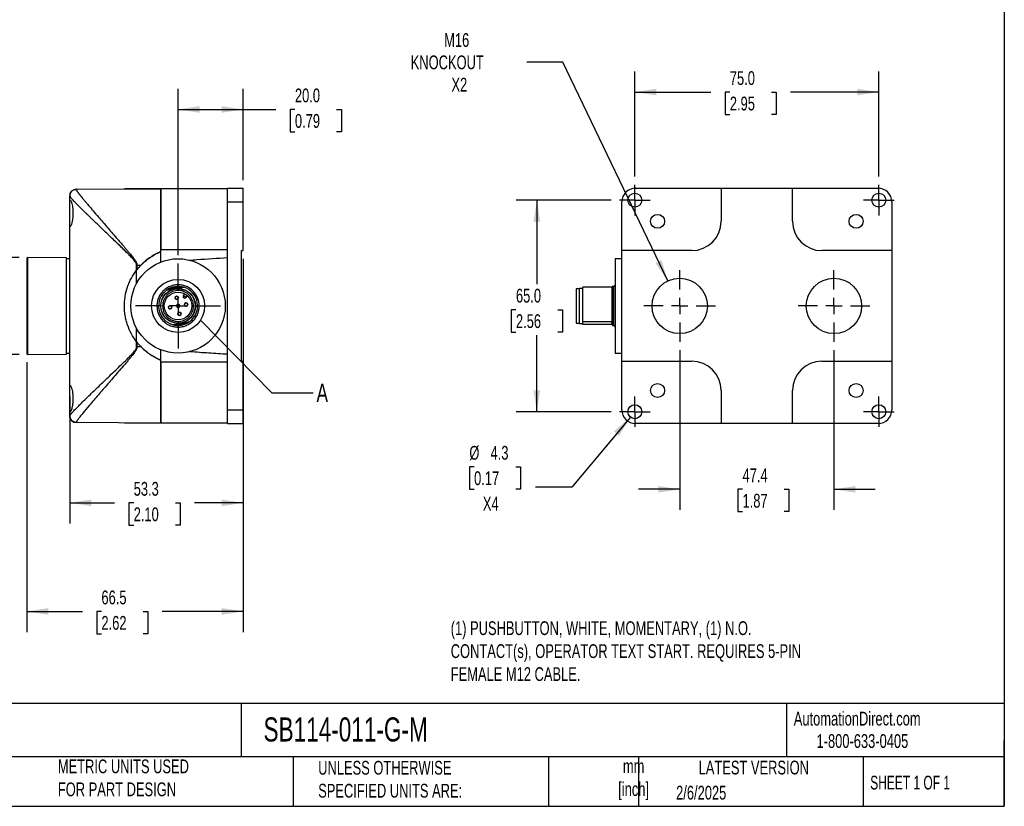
# Model space of a CAD drawing. Header units: millimetres. Extents: x 13 to 546, y 13 to 419.
# Tile 6 of 9: x 243 to 546, y 13 to 254. Entities that reach past the tile are written whole.
import ezdxf

# ---------------------------------------------------------------- set-up
doc = ezdxf.new("R2010")
doc.units = ezdxf.units.MM
doc.header["$LTSCALE"] = 2
doc.linetypes.add('SLD-Center', pattern=[19.05, 15.24, -1.27, 1.27, -1.27])
doc.linetypes.add('SLD-Solid', pattern=[0])
doc.layers.add('CENTER', color=40, linetype='SLD-Center')
doc.layers.add('DIMENSIONS', color=140, linetype='SLD-Solid', lineweight=25)
doc.layers.add('TEXT', color=140, linetype='SLD-Solid', lineweight=25)
doc.styles.add('SLDTEXTSTYLE0', font='TXT', dxfattribs={"width": 0.7})
doc.styles.add('SLDTEXTSTYLE1', font='TXT', dxfattribs={"width": 0.65})
doc.dimstyles.new('SLDDIMSTYLE0', dxfattribs={"dimtxt": 4.316016, "dimasz": 6.604, "dimexe": 0, "dimexo": 0.0625, "dimgap": 1.079004, "dimtad": 0, "dimtih": 1, "dimtoh": 1, "dimrnd": 1e-09, "dimzin": 4, "dimdsep": 46, "dimtxsty": 'SLDTEXTSTYLE0', "dimsah": 1, "dimcen": 0.09, "dimadec": 0, "dimazin": 1, "dimtfac": 1, "dimtofl": 0, "dimtmove": 0, "dimatfit": 3, "dimfxl": 0, "dimfrac": 2, "dimtolj": 1, "dimtzin": 12, "dimarcsym": 0})
doc.dimstyles.new('SLDDIMSTYLE1', dxfattribs={"dimtxt": 4.316016, "dimasz": 6.604, "dimexe": 0, "dimexo": 0.0625, "dimgap": 1.079004, "dimtad": 0, "dimtih": 1, "dimtoh": 1, "dimrnd": 1e-09, "dimzin": 12, "dimdsep": 46, "dimtxsty": 'SLDTEXTSTYLE0', "dimsah": 1, "dimcen": 0.09, "dimadec": 0, "dimazin": 3, "dimtfac": 1, "dimtofl": 0, "dimtmove": 0, "dimatfit": 3, "dimfxl": 0, "dimfrac": 2, "dimtolj": 1, "dimtzin": 12, "dimarcsym": 0})
doc.dimstyles.new('SLDDIMSTYLE2', dxfattribs={"dimtxt": 4.316016, "dimasz": 6.604, "dimexe": 0, "dimexo": 0.0625, "dimgap": 1.079004, "dimtad": 0, "dimtih": 1, "dimtoh": 1, "dimrnd": 1e-09, "dimzin": 12, "dimdsep": 46, "dimtxsty": 'SLDTEXTSTYLE0', "dimsah": 1, "dimcen": 0.09, "dimadec": 0, "dimazin": 3, "dimtfac": 1, "dimtmove": 0, "dimatfit": 0, "dimfxl": 0, "dimfrac": 2, "dimtolj": 1, "dimtzin": 12, "dimarcsym": 0})
doc.dimstyles.new('SLDDIMSTYLE3', dxfattribs={"dimtxt": 0.18, "dimasz": 6.604, "dimexe": 0, "dimexo": 0.0625, "dimgap": 0, "dimtad": 0, "dimtih": 1, "dimtoh": 1, "dimdec": 0, "dimrnd": 1e-09, "dimzin": 0, "dimdsep": 46, "dimtxsty": 'Standard', "dimblk1": 'NONE', "dimblk2": 'NONE', "dimsah": 1, "dimcen": 0.09, "dimadec": 0, "dimazin": 0, "dimtfac": 6.604, "dimtdec": 0, "dimtofl": 0, "dimtmove": 0, "dimatfit": 3, "dimldrblk": 'NONE', "dimfxl": 0, "dimfrac": 2, "dimtolj": 1, "dimtzin": 0, "dimarcsym": 0})
doc.dimstyles.new('SLDDIMSTYLE4', dxfattribs={"dimtxt": 4.316016, "dimasz": 6.604, "dimexe": 0, "dimexo": 0.0625, "dimgap": 1.079004, "dimtad": 0, "dimtih": 1, "dimtoh": 1, "dimrnd": 1e-09, "dimzin": 12, "dimdsep": 46, "dimtxsty": 'SLDTEXTSTYLE0', "dimsah": 1, "dimcen": 0, "dimadec": 0, "dimazin": 3, "dimtfac": 1, "dimtofl": 0, "dimtmove": 0, "dimatfit": 3, "dimfxl": 0, "dimfrac": 2, "dimtolj": 1, "dimtzin": 12, "dimarcsym": 0})
doc.dimstyles.new('SLDDIMSTYLE5', dxfattribs={"dimtxt": 4.316016, "dimasz": 6.604, "dimexe": 0, "dimexo": 0.0625, "dimgap": 1.079004, "dimtad": 0, "dimtih": 1, "dimtoh": 1, "dimrnd": 1e-09, "dimzin": 12, "dimdsep": 46, "dimtxsty": 'SLDTEXTSTYLE0', "dimsah": 1, "dimcen": 0, "dimadec": 0, "dimazin": 3, "dimtfac": 1, "dimtofl": 0, "dimtmove": 0, "dimatfit": 3, "dimfxl": 0, "dimfrac": 2, "dimtolj": 1, "dimtzin": 12, "dimarcsym": 0})

# ---------------------------------------------------------------- blocks, each defined once
blk = doc.blocks.new('_D_4')
at = {"layer": 'DIMENSIONS'}
for p, q in [((292.16, 182.05), (292.16, 233.21)), ((312.16, 205.16), (312.16, 233.21)), ((292.16, 226.86), (312.16, 226.86)), ((312.16, 226.86), (322.22, 226.86)), ((328.07, 226.86), (326.62, 226.86)), ((326.62, 226.86), (326.62, 220)), ((340.89, 226.86), (342.34, 226.86)), ((342.34, 226.86), (342.34, 220)), ((326.62, 220), (328.07, 220)), ((342.34, 220), (340.89, 220))]:
    blk.add_line(p, q, dxfattribs=at)
for points in [[(292.16, 226.86), (298.76, 225.84), (298.76, 227.87)], [(312.16, 226.86), (305.55, 227.87), (305.55, 225.84)]]:
    blk.add_solid(points, dxfattribs=at)
at = {"layer": 'DIMENSIONS', "char_height": 4.233, "attachment_point": 1, "style": 'SLDTEXTSTYLE0'}
for s, insert in [('20.0', (328.07, 233.28)), ('0.79', (328.07, 225.45))]:
    blk.add_mtext(s, dxfattribs=dict(at, insert=insert))
blk = doc.blocks.new('_D_5')
at = {"layer": 'DIMENSIONS'}
for p, q in [((312.16, 180.93), (312.16, 99.61)), ((258.86, 138.62), (258.86, 99.61)), ((258.86, 105.96), (272.66, 105.96)), ((278.51, 105.96), (277.06, 105.96)), ((277.06, 105.96), (277.06, 99.1)), ((291.33, 105.96), (292.78, 105.96)), ((292.78, 105.96), (292.78, 99.1)), ((312.16, 105.96), (297.18, 105.96)), ((277.06, 99.1), (278.51, 99.1)), ((292.78, 99.1), (291.33, 99.1))]:
    blk.add_line(p, q, dxfattribs=at)
for points in [[(258.86, 105.96), (265.46, 104.94), (265.46, 106.98)], [(312.16, 105.96), (305.55, 106.98), (305.55, 104.94)]]:
    blk.add_solid(points, dxfattribs=at)
at = {"layer": 'DIMENSIONS', "char_height": 4.233, "attachment_point": 1, "style": 'SLDTEXTSTYLE0'}
for s, insert in [('53.3', (278.51, 112.38)), ('2.10', (278.51, 104.56))]:
    blk.add_mtext(s, dxfattribs=dict(at, insert=insert))
blk = doc.blocks.new('_D_6')
at = {"layer": 'DIMENSIONS'}
for p, q in [((245.66, 149.23), (245.66, 66.24)), ((312.16, 127.78), (312.16, 66.24)), ((245.66, 72.59), (262.75, 72.59)), ((268.6, 72.59), (267.15, 72.59)), ((267.15, 72.59), (267.15, 65.73)), ((281.43, 72.59), (282.88, 72.59)), ((282.88, 72.59), (282.88, 65.73)), ((312.16, 72.59), (287.27, 72.59)), ((267.15, 65.73), (268.6, 65.73)), ((282.88, 65.73), (281.43, 65.73))]:
    blk.add_line(p, q, dxfattribs=at)
for points in [[(245.66, 72.59), (252.26, 71.57), (252.26, 73.61)], [(312.16, 72.59), (305.55, 73.61), (305.55, 71.57)]]:
    blk.add_solid(points, dxfattribs=at)
at = {"layer": 'DIMENSIONS', "char_height": 4.233, "attachment_point": 1, "style": 'SLDTEXTSTYLE0'}
for s, insert in [('66.5', (268.6, 79.01)), ('2.62', (268.6, 71.19))]:
    blk.add_mtext(s, dxfattribs=dict(at, insert=insert))
blk = doc.blocks.new('_D_7')
at = {"layer": 'DIMENSIONS'}
for p, q in [((218.73, 181.37), (218.73, 194.07)), ((243.32, 181.37), (212.38, 181.37)), ((212.32, 167.16), (210.87, 167.16)), ((210.87, 167.16), (210.87, 160.3)), ((225.14, 167.16), (226.59, 167.16)), ((226.59, 167.16), (226.59, 160.3)), ((210.87, 160.3), (212.32, 160.3)), ((226.59, 160.3), (225.14, 160.3)), ((243.32, 151.57), (212.38, 151.57)), ((218.73, 151.57), (218.73, 138.87))]:
    blk.add_line(p, q, dxfattribs=at)
for points in [[(218.73, 181.37), (219.74, 187.97), (217.71, 187.97)], [(218.73, 151.57), (217.71, 144.97), (219.74, 144.97)]]:
    blk.add_solid(points, dxfattribs=at)
at = {"layer": 'DIMENSIONS', "char_height": 4.233, "attachment_point": 1, "style": 'SLDTEXTSTYLE0'}
for s, insert in [('%%c', (209.06, 173.58)), ('29.8', (215.57, 173.58)), ('1.17', (212.32, 165.76))]:
    blk.add_mtext(s, dxfattribs=dict(at, insert=insert))
blk = doc.blocks.new('SW_CENTERMARKSYMBOL_8')
at = {"layer": 'CENTER', "color": 0}
for p, q in [((0, 5.08), (0, 13.04)), ((-5.08, 0), (-13.04, 0)), ((0, 0), (-2.54, 0)), ((0, 0), (0, 2.54)), ((0, 0), (0, -2.54)), ((0, 0), (2.54, 0)), ((5.08, 0), (13.04, 0)), ((0, -5.08), (0, -13.04))]:
    blk.add_line(p, q, dxfattribs=at)
blk = doc.blocks.new('_None')
blk = doc.blocks.new('_D_10')
at = {"layer": 'DIMENSIONS'}
for p, q in [((410.44, 241.41), (399.33, 241.41)), ((442.66, 174.14), (410.44, 241.41))]:
    blk.add_line(p, q, dxfattribs=at)
blk.add_solid([(442.66, 174.14), (440.73, 180.53), (438.9, 179.65)], dxfattribs=at)
at = {"layer": 'DIMENSIONS', "char_height": 4.233, "attachment_point": 1, "style": 'SLDTEXTSTYLE0'}
for s, insert in [('M16', (373.94, 250.3)), ('KNOCKOUT', (363.66, 243.44)), ('X2', (376.18, 236.58))]:
    blk.add_mtext(s, dxfattribs=dict(at, insert=insert))
blk = doc.blocks.new('_D_11')
at = {"layer": 'DIMENSIONS'}
for p, q in [((425.31, 198.97), (396.07, 198.97)), ((402.42, 198.97), (402.42, 173.15)), ((396, 165.32), (394.55, 165.32)), ((394.55, 165.32), (394.55, 158.46)), ((408.83, 165.32), (410.28, 165.32)), ((410.28, 165.32), (410.28, 158.46)), ((394.55, 158.46), (396, 158.46)), ((402.42, 133.97), (402.42, 157.5)), ((410.28, 158.46), (408.83, 158.46)), ((425.31, 133.97), (396.07, 133.97))]:
    blk.add_line(p, q, dxfattribs=at)
for points in [[(402.42, 198.97), (401.4, 192.37), (403.43, 192.37)], [(402.42, 133.97), (403.43, 140.58), (401.4, 140.58)]]:
    blk.add_solid(points, dxfattribs=at)
at = {"layer": 'DIMENSIONS', "char_height": 4.233, "attachment_point": 1, "style": 'SLDTEXTSTYLE0'}
for s, insert in [('65.0', (396, 171.75)), ('2.56', (396, 163.92))]:
    blk.add_mtext(s, dxfattribs=dict(at, insert=insert))
blk = doc.blocks.new('_D_12')
at = {"layer": 'DIMENSIONS'}
for p, q in [((432.54, 206.2), (432.54, 238.54)), ((507.54, 206.2), (507.54, 238.54)), ((432.54, 232.19), (455.89, 232.19)), ((461.74, 232.19), (460.29, 232.19)), ((460.29, 232.19), (460.29, 225.33)), ((474.56, 232.19), (476.01, 232.19)), ((476.01, 232.19), (476.01, 225.33)), ((507.54, 232.19), (480.41, 232.19)), ((460.29, 225.33), (461.74, 225.33)), ((476.01, 225.33), (474.56, 225.33))]:
    blk.add_line(p, q, dxfattribs=at)
for points in [[(432.54, 232.19), (439.14, 231.17), (439.14, 233.2)], [(507.54, 232.19), (500.93, 233.2), (500.93, 231.17)]]:
    blk.add_solid(points, dxfattribs=at)
at = {"layer": 'DIMENSIONS', "char_height": 4.233, "attachment_point": 1, "style": 'SLDTEXTSTYLE0'}
for s, insert in [('75.0', (461.74, 238.61)), ('2.95', (461.74, 230.79))]:
    blk.add_mtext(s, dxfattribs=dict(at, insert=insert))
blk = doc.blocks.new('_D_13')
at = {"layer": 'DIMENSIONS'}
for p, q in [((431.16, 132.32), (413.16, 110.77)), ((383.14, 117.04), (381.69, 117.04)), ((381.69, 117.04), (381.69, 110.18)), ((395.97, 117.04), (397.42, 117.04)), ((397.42, 117.04), (397.42, 110.18)), ((381.69, 110.18), (383.14, 110.18)), ((397.42, 110.18), (395.97, 110.18)), ((413.16, 110.77), (402.04, 110.77))]:
    blk.add_line(p, q, dxfattribs=at)
blk.add_solid([(431.16, 132.32), (426.14, 127.9), (427.7, 126.6)], dxfattribs=at)
at = {"layer": 'DIMENSIONS', "char_height": 4.233, "attachment_point": 1, "style": 'SLDTEXTSTYLE0'}
for s, insert in [('%%c', (381.68, 123.46)), ('4.3', (388.2, 123.46)), ('0.17', (383.14, 115.64)), ('X4', (385.83, 107.81))]:
    blk.add_mtext(s, dxfattribs=dict(at, insert=insert))
blk = doc.blocks.new('_D_14')
at = {"layer": 'DIMENSIONS'}
for p, q in [((446.34, 152.89), (446.34, 103.76)), ((493.74, 152.89), (493.74, 103.76)), ((446.34, 110.11), (433.64, 110.11)), ((465.64, 110.11), (464.19, 110.11)), ((464.19, 110.11), (464.19, 103.25)), ((478.47, 110.11), (479.92, 110.11)), ((479.92, 110.11), (479.92, 103.25)), ((493.74, 110.11), (506.44, 110.11)), ((464.19, 103.25), (465.64, 103.25)), ((479.92, 103.25), (478.47, 103.25))]:
    blk.add_line(p, q, dxfattribs=at)
for points in [[(446.34, 110.11), (439.73, 111.13), (439.73, 109.1)], [(493.74, 110.11), (500.34, 109.1), (500.34, 111.13)]]:
    blk.add_solid(points, dxfattribs=at)
at = {"layer": 'DIMENSIONS', "char_height": 4.233, "attachment_point": 1, "style": 'SLDTEXTSTYLE0'}
for s, insert in [('47.4', (465.64, 116.54)), ('1.87', (465.64, 108.71))]:
    blk.add_mtext(s, dxfattribs=dict(at, insert=insert))
blk = doc.blocks.new('SW_CENTERMARKSYMBOL_10')
at = {"layer": 'CENTER', "color": 0}
for p, q in [((0, 2.54), (0, 4.69)), ((-2.54, 0), (-4.69, 0)), ((0, 0), (-2.54, 0)), ((0, 0), (0, 2.54)), ((0, 0), (0, -2.54)), ((0, 0), (2.54, 0)), ((2.54, 0), (4.69, 0)), ((0, -2.54), (0, -4.69))]:
    blk.add_line(p, q, dxfattribs=at)
blk = doc.blocks.new('SW_CENTERMARKSYMBOL_11')
at = {"layer": 'CENTER', "color": 0}
for p, q in [((0, 2.54), (0, 4.69)), ((-2.54, 0), (-4.69, 0)), ((0, 0), (-2.54, 0)), ((0, 0), (0, 2.54)), ((0, 0), (0, -2.54)), ((0, 0), (2.54, 0)), ((2.54, 0), (4.69, 0)), ((0, -2.54), (0, -4.69))]:
    blk.add_line(p, q, dxfattribs=at)
blk = doc.blocks.new('SW_CENTERMARKSYMBOL_12')
at = {"layer": 'CENTER', "color": 0}
for p, q in [((0, 2.54), (0, 4.69)), ((-2.54, 0), (-4.69, 0)), ((0, 0), (-2.54, 0)), ((0, 0), (0, 2.54)), ((0, 0), (0, -2.54)), ((0, 0), (2.54, 0)), ((2.54, 0), (4.69, 0)), ((0, -2.54), (0, -4.69))]:
    blk.add_line(p, q, dxfattribs=at)
blk = doc.blocks.new('SW_CENTERMARKSYMBOL_13')
at = {"layer": 'CENTER', "color": 0}
for p, q in [((0, 2.54), (0, 4.69)), ((-2.54, 0), (-4.69, 0)), ((0, 0), (-2.54, 0)), ((0, 0), (0, 2.54)), ((0, 0), (0, -2.54)), ((0, 0), (2.54, 0)), ((2.54, 0), (4.69, 0)), ((0, -2.54), (0, -4.69))]:
    blk.add_line(p, q, dxfattribs=at)
blk = doc.blocks.new('SW_CENTERMARKSYMBOL_14')
at = {"layer": 'CENTER', "color": 0}
for p, q in [((0, 5.08), (0, 11.04)), ((-5.08, 0), (-11.04, 0)), ((0, 0), (-2.54, 0)), ((0, 0), (0, 2.54)), ((0, 0), (0, -2.54)), ((0, 0), (2.54, 0)), ((5.08, 0), (11.04, 0)), ((0, -5.08), (0, -11.04))]:
    blk.add_line(p, q, dxfattribs=at)
blk = doc.blocks.new('SW_CENTERMARKSYMBOL_15')
at = {"layer": 'CENTER', "color": 0}
for p, q in [((0, 5.08), (0, 11.04)), ((-5.08, 0), (-11.04, 0)), ((0, 0), (-2.54, 0)), ((0, 0), (0, 2.54)), ((0, 0), (0, -2.54)), ((0, 0), (2.54, 0)), ((5.08, 0), (11.04, 0)), ((0, -5.08), (0, -11.04))]:
    blk.add_line(p, q, dxfattribs=at)

msp = doc.modelspace()

# ---------------------------------------------------------------- linework, layer by layer
for p, q in [((258.859, 198.157), (258.859, 200.267)), ((260.847, 202.32), (286.859, 202.471)), ((260.847, 202.262), (260.847, 202.32)), ((275.659, 202.471), (275.659, 202.406)), ((286.325, 202.471), (275.659, 202.471)), ((286.859, 202.471), (286.325, 202.471)), ((286.325, 202.471), (286.325, 202.468)), ((307.359, 202.471), (286.859, 202.471)), ((286.859, 202.471), (286.859, 183.732)), ((286.859, 183.732), (286.859, 202.471)), ((307.359, 202.618), (312.159, 202.618)), ((307.359, 198.418), (307.359, 202.618)), ((312.159, 198.418), (312.159, 202.618)), ((432.736, 202.618), (459.036, 202.618)), ((459.036, 202.618), (459.036, 192.471)), ((459.036, 202.616), (481.036, 202.616)), ((481.036, 192.471), (481.036, 202.618)), ((481.036, 202.618), (507.336, 202.618)), ((258.859, 191.786), (258.859, 198.157)), ((307.359, 198.418), (312.159, 198.418)), ((307.359, 181.342), (307.359, 198.418)), ((312.159, 183.471), (312.159, 198.418)), ((428.536, 183.471), (428.536, 198.418)), ((511.536, 198.418), (511.536, 183.471)), ((258.859, 141.157), (258.859, 191.786)), ((286.859, 179.968), (286.859, 183.732)), ((307.359, 183.732), (286.859, 183.732)), ((311.659, 183.471), (312.159, 183.471)), ((311.659, 149.471), (311.659, 183.471)), ((450.036, 183.471), (428.536, 183.471)), ((428.536, 149.471), (428.536, 183.471)), ((511.536, 183.471), (490.036, 183.471)), ((511.536, 183.471), (511.536, 149.471)), ((245.859, 181.369), (245.659, 181.171)), ((245.659, 181.171), (245.659, 151.771)), ((257.859, 181.265), (245.859, 181.369)), ((245.859, 181.369), (245.859, 151.573)), ((257.859, 151.678), (257.859, 181.265)), ((258.859, 180.971), (257.859, 180.971)), ((279.425, 177.489), (279.425, 178.971)), ((279.544, 178.971), (279.425, 178.971)), ((279.544, 178.971), (280.707, 178.971)), ((279.544, 177.641), (279.544, 178.971)), ((280.707, 178.971), (280.859, 178.971)), ((280.783, 179.05), (280.859, 178.971)), ((307.359, 151.601), (307.359, 181.342)), ((428.536, 180.971), (426.536, 180.971)), ((426.536, 180.971), (426.536, 151.971)), ((279.425, 173.407), (279.425, 177.489)), ((288.577, 171.285), (291.254, 171.744)), ((291.254, 171.744), (293.931, 172.203)), ((293.8, 169.658), (294.187, 170.206)), ((293.8, 169.658), (294.208, 169.37)), ((294.617, 169.081), (295.004, 169.628)), ((415.536, 171.771), (414.486, 171.771)), ((414.486, 171.771), (414.486, 167.367)), ((416.536, 171.821), (415.536, 171.821)), ((415.536, 167.376), (415.536, 171.821)), ((416.536, 161.657), (416.536, 172.203)), ((425.536, 172.203), (416.536, 172.203)), ((425.536, 161.657), (425.536, 172.203)), ((426.036, 172.471), (425.736, 172.471)), ((425.736, 172.471), (425.736, 167.486)), ((426.036, 167.486), (426.036, 172.471)), ((294.208, 169.37), (294.617, 169.081)), ((414.486, 167.367), (414.486, 161.171)), ((415.536, 161.121), (415.536, 167.376)), ((425.736, 167.486), (425.736, 160.471)), ((426.036, 160.471), (426.036, 167.486)), ((290.386, 160.739), (293.063, 161.198)), ((293.063, 161.198), (295.74, 161.657)), ((414.486, 161.171), (415.536, 161.171)), ((415.536, 161.121), (416.536, 161.121)), ((416.536, 161.657), (425.536, 161.657)), ((416.536, 161.198), (416.536, 161.657)), ((416.536, 160.739), (416.536, 161.198)), ((425.536, 160.739), (416.536, 160.739)), ((425.536, 161.577), (425.536, 161.657)), ((425.736, 160.471), (426.036, 160.471)), ((279.425, 155.453), (279.425, 159.536)), ((279.425, 153.971), (279.425, 155.453)), ((279.544, 153.971), (279.544, 155.302)), ((245.659, 151.771), (245.859, 151.573)), ((245.859, 151.573), (257.859, 151.678)), ((257.859, 151.971), (258.859, 151.971)), ((279.425, 153.971), (279.544, 153.971)), ((279.544, 153.971), (280.707, 153.971)), ((280.859, 153.971), (280.707, 153.971)), ((280.859, 153.971), (280.783, 153.893)), ((286.859, 149.211), (286.859, 152.975)), ((307.359, 134.524), (307.359, 151.601)), ((426.536, 151.971), (428.536, 151.971)), ((307.359, 149.211), (286.859, 149.211)), ((286.859, 149.211), (286.859, 130.471)), ((286.859, 130.471), (286.859, 149.211)), ((311.659, 149.471), (312.159, 149.471)), ((312.159, 134.524), (312.159, 149.471)), ((428.536, 149.471), (450.036, 149.471)), ((428.536, 134.524), (428.536, 149.471)), ((490.036, 149.471), (511.536, 149.471)), ((511.536, 149.471), (511.536, 134.524)), ((258.859, 134.786), (258.859, 141.157)), ((459.036, 140.471), (459.036, 130.324)), ((481.036, 130.324), (481.036, 140.471)), ((258.859, 132.675), (258.859, 134.786)), ((307.359, 134.524), (312.159, 134.524)), ((307.359, 130.324), (307.359, 134.524)), ((312.159, 130.324), (312.159, 134.524)), ((260.847, 130.623), (260.847, 130.68)), ((286.859, 130.471), (260.847, 130.623)), ((275.659, 130.536), (275.659, 130.471)), ((286.325, 130.471), (275.659, 130.471)), ((286.325, 130.474), (286.325, 130.471)), ((286.859, 130.471), (286.325, 130.471)), ((307.359, 130.471), (286.859, 130.471)), ((307.359, 130.324), (312.159, 130.324)), ((459.036, 130.324), (432.736, 130.324)), ((481.036, 130.327), (459.036, 130.327)), ((507.336, 130.324), (481.036, 130.324))]:
    msp.add_line(p, q)
for centre, radius in [((432.536, 198.971), 2.15), ((507.536, 198.971), 2.15), ((439.536, 192.471), 2.15), ((500.536, 192.471), 2.15), ((292.159, 166.471), 14.5), ((446.336, 166.471), 8.5), ((493.736, 166.471), 8.5), ((292.159, 166.471), 5.35), ((292.159, 166.471), 5.3), ((292.159, 166.471), 4.25), ((289.695, 166.049), 0.51), ((291.736, 168.935), 0.51), ((294.623, 166.894), 0.51), ((292.581, 164.007), 0.51), ((439.536, 140.471), 2.15), ((500.536, 140.471), 2.15), ((432.536, 133.971), 2.15), ((507.536, 133.971), 2.15)]:
    msp.add_circle(centre, radius)
for centre, radius, start, end in [((260.859, 200.32), 2, 90.33333, 180), ((450.036, 192.471), 9, 270, 0), ((490.036, 192.471), 9, 180, 270), ((293.659, 166.471), 18, 114.04208, 135.66953), ((285.959, 183.732), 0.9, 294.04208, 0), ((293.659, 166.471), 18, 136.01704, 141.64448), ((293.659, 166.471), 18, 141.64448, 142.25761), ((426.036, 172.971), 0.5, 270, 0), ((292.159, 166.471), 6, 126.64987, 252.81674), ((292.159, 166.471), 6, 72.81674, 126.64987), ((294.208, 169.37), 0.5, 144.73331, 324.73331), ((292.159, 166.471), 6, 306.64987, 72.81674), ((425.736, 172.271), 0.2, 90, 180), ((289.695, 166.049), 0.5, 9.73331, 189.73331), ((291.736, 168.935), 0.5, 99.73331, 279.73331), ((291.736, 168.935), 0.5, 279.73331, 99.73331), ((292.159, 166.471), 0.5, 9.73331, 189.73331), ((292.159, 166.471), 0.5, 189.73331, 9.73331), ((294.623, 166.894), 0.5, 9.73331, 189.73331), ((294.623, 166.894), 0.5, 189.73331, 9.73331), ((289.695, 166.049), 0.5, 189.73331, 9.73331), ((292.581, 164.007), 0.5, 99.73331, 279.73331), ((292.581, 164.007), 0.5, 279.73331, 99.73331), ((292.159, 166.471), 6, 252.81674, 306.64987), ((425.736, 160.671), 0.2, 180, 270), ((426.036, 159.971), 0.5, 0, 90), ((293.659, 166.471), 18, 217.74239, 218.35552), ((293.659, 166.471), 18, 218.35552, 223.98296), ((293.659, 166.471), 18, 224.33047, 245.95792), ((285.959, 149.211), 0.9, 0, 65.95792), ((450.036, 140.471), 9, 0, 90), ((490.036, 140.471), 9, 90, 180), ((260.859, 132.623), 2, 180, 269.66667)]:
    msp.add_arc(centre, radius, start, end)
for centre, major_axis, start_param, end_param in [((432.736, 198.418), (0, 4.2), 0, 1.5707963), ((507.336, 198.418), (0, 4.2), 4.712389, 6.2831853), ((432.736, 134.524), (0, -4.2), 4.712389, 6.2831853), ((507.336, 134.524), (0, -4.2), 0, 1.5707963)]:
    msp.add_ellipse(centre, major_axis=major_axis, ratio=0.9999831, start_param=start_param, end_param=end_param)
for points in [[(258.859, 200.32), (258.859, 200.32), (258.859, 200.302), (258.859, 200.267)], [(279.425, 177.489), (279.464, 177.54), (279.504, 177.591), (279.544, 177.641)], [(293.462, 172.123), (291.948, 172.472), (290.357, 172.199), (289.047, 171.366)], [(290.856, 160.82), (292.369, 160.47), (293.96, 160.743), (295.271, 161.577)], [(279.544, 155.302), (279.504, 155.352), (279.464, 155.402), (279.425, 155.453)], [(258.859, 132.675), (258.859, 132.64), (258.859, 132.623), (258.859, 132.623)]]:
    msp.add_open_spline(points, degree=3)
for points, knots in [([(258.989, 200.01), (258.966, 200.042), (258.872, 200.171), (258.864, 200.226), (258.859, 200.267)], [0, 0, 0, 0, 0.2467084, 1, 1, 1, 1]), ([(258.898, 200.653), (258.894, 200.555), (258.886, 200.358), (258.971, 200.096), (259.013, 199.966)], [0, 0, 0, 0, 0.5022942, 1, 1, 1, 1]), ([(258.934, 200.646), (258.952, 200.776), (259.007, 201.164), (259.413, 201.704), (260.063, 202.169), (260.586, 202.231), (260.847, 202.262)], [0, 0, 0, 0, 0.143419, 0.428946, 0.714473, 1, 1, 1, 1]), ([(279.425, 178.971), (279.418, 179.065), (279.402, 179.263), (279.298, 179.54), (279.155, 179.812), (278.783, 180.369), (278.095, 181.143), (277.105, 182.17), (276.081, 183.182), (275.033, 184.204), (274.004, 185.199), (272.838, 186.319), (271.569, 187.534), (270.199, 188.846), (268.869, 190.122), (267.584, 191.354), (266.485, 192.41), (265.576, 193.286), (264.83, 194.007), (264.13, 194.687), (263.451, 195.35), (262.796, 195.993), (262.171, 196.612), (261.601, 197.181), (261.007, 197.781), (260.417, 198.386), (259.869, 198.964), (259.432, 199.447), (259.128, 199.803), (259.029, 199.951), (258.989, 200.01)], [0, 0, 0, 0, 0.0073369, 0.0155676, 0.0229666, 0.0314561, 0.0681266, 0.1042357, 0.1440522, 0.1822879, 0.2209575, 0.259052, 0.3133337, 0.3651284, 0.4176583, 0.470928, 0.5217555, 0.5562624, 0.5898445, 0.6225161, 0.6542931, 0.6890327, 0.7228893, 0.7558925, 0.7880743, 0.8343561, 0.8793383, 0.9231526, 0.9692951, 1, 1, 1, 1]), ([(260.847, 202.262), (260.848, 202.252), (260.849, 202.23), (260.861, 202.189), (260.88, 202.14), (260.906, 202.083), (260.94, 202.018), (260.981, 201.946), (261.03, 201.866), (261.086, 201.777), (261.15, 201.681), (261.221, 201.578), (261.3, 201.466), (261.386, 201.346), (261.48, 201.218), (261.582, 201.083), (261.69, 200.939), (261.807, 200.787), (261.931, 200.628), (262.062, 200.461), (262.302, 200.158), (262.682, 199.686), (263.246, 198.999), (263.886, 198.229), (264.786, 197.16), (266.027, 195.703), (267.528, 193.954), (269.069, 192.171), (270.532, 190.483), (272.086, 188.697), (273.378, 187.21), (274.465, 185.955), (275.36, 184.915), (276.229, 183.896), (276.891, 183.11), (277.359, 182.554), (277.743, 182.083), (278.163, 181.556), (278.539, 181.065), (278.869, 180.605), (279.126, 180.203), (279.298, 179.886), (279.407, 179.64), (279.484, 179.407), (279.534, 179.185), (279.54, 179.041), (279.544, 178.971)], [0, 0, 0, 0, 0.0104363, 0.0208978, 0.0313876, 0.041909, 0.0524653, 0.0630595, 0.0736949, 0.0843745, 0.0951014, 0.1058787, 0.1167094, 0.1275963, 0.1385424, 0.1495506, 0.1606236, 0.1717642, 0.1829752, 0.1942591, 0.2056186, 0.2418948, 0.27925, 0.3177525, 0.3574647, 0.4287469, 0.5052718, 0.5650711, 0.6292074, 0.6877361, 0.752687, 0.7816686, 0.814436, 0.8566383, 0.8822671, 0.8913158, 0.9107891, 0.9274791, 0.9413889, 0.9566354, 0.9694718, 0.9766833, 0.9832849, 0.9893257, 0.9948699, 1, 1, 1, 1]), ([(258.859, 198.157), (258.859, 198.394), (258.865, 198.583), (258.889, 198.796), (258.899, 198.856), (258.924, 198.947), (258.94, 198.979), (258.975, 199.018), (258.996, 199.024), (259.042, 199.01), (259.067, 198.99), (259.149, 198.891), (259.212, 198.771), (259.312, 198.526), (259.346, 198.432), (259.414, 198.223), (259.449, 198.107), (259.551, 197.732), (259.615, 197.447), (259.728, 196.805), (259.773, 196.462), (259.821, 195.917), (259.834, 195.728), (259.85, 195.353), (259.854, 195.164), (259.855, 194.786), (259.85, 194.595), (259.834, 194.217), (259.822, 194.032), (259.774, 193.488), (259.727, 193.137), (259.644, 192.661), (259.614, 192.51), (259.55, 192.222), (259.517, 192.086), (259.415, 191.711), (259.346, 191.501), (259.212, 191.17), (259.15, 191.054), (259.067, 190.953), (259.042, 190.933), (258.996, 190.918), (258.976, 190.924), (258.94, 190.962), (258.925, 190.995), (258.899, 191.086), (258.889, 191.145), (258.865, 191.356), (258.859, 191.549), (258.859, 191.786)], [0, 0, 0, 0, 0.0625, 0.0625, 0.09375, 0.09375, 0.125, 0.125, 0.15625, 0.15625, 0.1875, 0.1875, 0.25, 0.25, 0.28125, 0.28125, 0.3125, 0.3125, 0.375, 0.375, 0.4375, 0.4375, 0.46875, 0.46875, 0.5, 0.5, 0.53125, 0.53125, 0.5625, 0.5625, 0.625, 0.625, 0.65625, 0.65625, 0.6875, 0.6875, 0.75, 0.75, 0.8125, 0.8125, 0.84375, 0.84375, 0.875, 0.875, 0.90625, 0.90625, 0.9375, 0.9375, 1, 1, 1, 1]), ([(280.707, 178.971), (281.518, 179.811), (282.393, 180.556), (284.265, 181.868), (285.263, 182.436), (286.325, 182.91)], [0, 0, 0, 0, 0.5, 0.5, 1, 1, 1, 1]), ([(286.325, 182.91), (286.486, 182.981), (286.621, 183.099), (286.808, 183.388), (286.859, 183.559), (286.859, 183.732)], [0, 0, 0, 0, 0.5, 0.5, 1, 1, 1, 1]), ([(295.623, 180.516), (296.398, 180.583), (300.306, 180.923), (304.221, 181.155), (307.359, 181.342)], [0, 0, 0, 0, 0.19849777, 1, 1, 1, 1]), ([(279.425, 155.453), (278.814, 156.242), (278.278, 157.07), (277.346, 158.8), (276.95, 159.702), (276.467, 161.115), (276.326, 161.591), (276.085, 162.548), (275.984, 163.03), (275.742, 164.485), (275.659, 165.468), (275.659, 166.962), (275.679, 167.461), (275.761, 168.447), (275.822, 168.936), (276.063, 170.392), (276.304, 171.348), (276.785, 172.759), (276.966, 173.223), (277.361, 174.129), (277.577, 174.572), (278.277, 175.872), (278.814, 176.7), (279.425, 177.489)], [0, 0, 0, 0, 0.125, 0.125, 0.25, 0.25, 0.3125, 0.3125, 0.375, 0.375, 0.5, 0.5, 0.5625, 0.5625, 0.625, 0.625, 0.75, 0.75, 0.8125, 0.8125, 0.875, 0.875, 1, 1, 1, 1]), ([(279.425, 155.453), (278.814, 156.242), (278.278, 157.07), (277.346, 158.8), (276.95, 159.702), (276.467, 161.115), (276.326, 161.591), (276.085, 162.548), (275.984, 163.03), (275.742, 164.485), (275.659, 165.468), (275.659, 166.962), (275.679, 167.461), (275.761, 168.447), (275.822, 168.936), (276.063, 170.392), (276.304, 171.348), (276.785, 172.759), (276.966, 173.223), (277.361, 174.129), (277.577, 174.572), (278.277, 175.872), (278.814, 176.7), (279.425, 177.489)], [0, 0, 0, 0, 0.125, 0.125, 0.25, 0.25, 0.3125, 0.3125, 0.375, 0.375, 0.5, 0.5, 0.5625, 0.5625, 0.625, 0.625, 0.75, 0.75, 0.8125, 0.8125, 0.875, 0.875, 1, 1, 1, 1]), ([(285.752, 165.372), (285.685, 165.763), (285.621, 166.581), (285.76, 167.833), (286.157, 169.084), (286.814, 170.251), (287.696, 171.259), (288.742, 172.051), (289.877, 172.599), (291.054, 172.914), (292.268, 173.009), (293.521, 172.87), (294.771, 172.473), (295.938, 171.816), (296.946, 170.934), (297.738, 169.888), (298.286, 168.753), (298.601, 167.576), (298.696, 166.362), (298.558, 165.109), (298.16, 163.859), (297.504, 162.691), (296.622, 161.684), (295.576, 160.892), (294.441, 160.344), (293.264, 160.029), (292.049, 159.934), (290.797, 160.072), (289.546, 160.47), (288.379, 161.126), (287.371, 162.008), (286.579, 163.054), (286.031, 164.189), (285.819, 164.982), (285.752, 165.372)], [0, 0, 0, 0, 0.029129, 0.0600028, 0.0921602, 0.125, 0.1578398, 0.1899972, 0.220871, 0.25, 0.279129, 0.3100028, 0.3421602, 0.375, 0.4078398, 0.4399972, 0.470871, 0.5, 0.529129, 0.5600028, 0.5921602, 0.625, 0.6578398, 0.6899972, 0.720871, 0.75, 0.779129, 0.8100028, 0.8421602, 0.875, 0.9078398, 0.9399972, 0.970871, 1, 1, 1, 1]), ([(292.962, 161.79), (292.668, 161.739), (292.07, 161.692), (291.155, 161.798), (290.25, 162.085), (289.397, 162.565), (288.66, 163.21), (288.087, 163.967), (287.683, 164.795), (287.45, 165.663), (287.38, 166.56), (287.485, 167.475), (287.773, 168.38), (288.253, 169.233), (288.897, 169.97), (289.655, 170.543), (290.482, 170.947), (291.351, 171.18), (292.248, 171.25), (293.162, 171.145), (294.068, 170.857), (294.921, 170.377), (295.658, 169.733), (296.23, 168.975), (296.635, 168.148), (296.867, 167.279), (296.938, 166.382), (296.832, 165.468), (296.545, 164.562), (296.065, 163.709), (295.42, 162.972), (294.663, 162.4), (293.835, 161.995), (293.256, 161.84), (292.962, 161.79)], [0, 0, 0, 0, 0.02999825, 0.06000529, 0.09216137, 0.12499984, 0.15783831, 0.18999439, 0.21998821, 0.24999984, 0.27999366, 0.31000529, 0.34216137, 0.37499984, 0.40783831, 0.43999439, 0.46998821, 0.49999984, 0.52999366, 0.56000529, 0.59216137, 0.62499984, 0.65783831, 0.68999439, 0.71998821, 0.74999984, 0.77999366, 0.81000529, 0.84216137, 0.87499984, 0.90783831, 0.93999439, 0.96999281, 1, 1, 1, 1]), ([(289.799, 171.495), (289.872, 171.528), (290.017, 171.594), (290.323, 171.713), (290.722, 171.84), (291.219, 171.949), (291.723, 172.012), (292.142, 172.025), (292.471, 172.015), (292.63, 172.001), (292.71, 171.994)], [0, 0, 0, 0, 0.0800313, 0.1602839, 0.330052, 0.499998, 0.6697661, 0.8397121, 0.9199321, 1, 1, 1, 1]), ([(294.519, 161.448), (294.446, 161.415), (294.301, 161.349), (293.994, 161.229), (293.595, 161.102), (293.099, 160.994), (292.594, 160.93), (292.175, 160.917), (291.846, 160.928), (291.687, 160.942), (291.608, 160.949)], [0, 0, 0, 0, 0.0800313, 0.1602839, 0.330052, 0.499998, 0.6697661, 0.8397121, 0.9199321, 1, 1, 1, 1]), ([(425.536, 161.448), (425.536, 161.406), (425.507, 161.364), (425.431, 161.281), (425.384, 161.239), (425.336, 161.198)], [0, 0, 0, 0, 0.5, 0.5, 1, 1, 1, 1]), ([(425.491, 161.043), (425.474, 161.064), (425.434, 161.115), (425.372, 161.167), (425.337, 161.197), (425.336, 161.198)], [0, 0, 0, 0, 0.40526964, 0.98428465, 1, 1, 1, 1]), ([(425.536, 161.577), (425.536, 161.557), (425.536, 161.338), (425.536, 161.007), (425.536, 160.719), (425.536, 160.691), (425.536, 160.678)], [0, 0, 0, 0, 0.0345554, 0.3767778, 0.6996597, 1, 1, 1, 1]), ([(258.859, 132.675), (258.86, 132.685), (258.861, 132.705), (258.874, 132.743), (258.895, 132.788), (258.924, 132.84), (258.961, 132.9), (259.006, 132.966), (259.06, 133.04), (259.122, 133.121), (259.193, 133.208), (259.271, 133.303), (259.358, 133.406), (259.602, 133.686), (260.113, 134.243), (261.038, 135.198), (262.167, 136.329), (263.425, 137.567), (264.832, 138.939), (266.773, 140.817), (269.477, 143.405), (272.336, 146.133), (274.442, 148.167), (275.612, 149.305), (276.519, 150.194), (277.38, 151.055), (278.103, 151.813), (278.619, 152.399), (278.939, 152.807), (279.154, 153.131), (279.283, 153.373), (279.366, 153.589), (279.415, 153.783), (279.422, 153.91), (279.425, 153.971)], [0, 0, 0, 0, 0.010558, 0.0211367, 0.0317389, 0.0423676, 0.0530256, 0.0637158, 0.0744408, 0.0852036, 0.0960068, 0.1068532, 0.1177454, 0.1286861, 0.1910142, 0.2562764, 0.3178415, 0.3823375, 0.4429553, 0.5074365, 0.6256772, 0.7552831, 0.8169214, 0.8488479, 0.8784933, 0.9122224, 0.9398628, 0.9564516, 0.9702874, 0.9783056, 0.9852909, 0.9905819, 0.9954529, 1, 1, 1, 1]), ([(279.544, 153.971), (279.543, 153.932), (279.541, 153.853), (279.525, 153.732), (279.5, 153.607), (279.464, 153.478), (279.419, 153.344), (279.364, 153.207), (279.299, 153.065), (279.224, 152.919), (279.074, 152.656), (278.813, 152.256), (278.433, 151.735), (277.982, 151.158), (277.461, 150.513), (276.811, 149.734), (276.069, 148.858), (275.004, 147.615), (273.649, 146.04), (272.082, 144.236), (270.529, 142.452), (269.07, 140.771), (267.104, 138.503), (264.915, 135.943), (263.087, 133.756), (261.987, 132.395), (261.495, 131.752), (261.241, 131.396), (261.119, 131.218), (261.02, 131.064), (260.943, 130.933), (260.888, 130.825), (260.853, 130.738), (260.849, 130.699), (260.847, 130.68)], [0, 0, 0, 0, 0.002874, 0.0058721, 0.0090122, 0.0123098, 0.0157785, 0.0194298, 0.0232735, 0.0273182, 0.0315711, 0.0456974, 0.0626077, 0.0794395, 0.1000064, 0.1243118, 0.155108, 0.1859247, 0.2475266, 0.3130923, 0.3708939, 0.4350469, 0.4950041, 0.6263997, 0.7451341, 0.8102099, 0.8721414, 0.8907932, 0.9092905, 0.9276484, 0.9458823, 0.9640081, 0.9820419, 1, 1, 1, 1]), ([(286.325, 150.033), (285.263, 150.507), (284.265, 151.074), (282.393, 152.386), (281.518, 153.131), (280.707, 153.971)], [0, 0, 0, 0, 0.5, 0.5, 1, 1, 1, 1]), ([(307.359, 151.601), (305.442, 151.718), (301.608, 151.954), (297.683, 152.225), (295.681, 152.418), (295.59, 152.427)], [0, 0, 0, 0, 0.48837441, 0.97676019, 1, 1, 1, 1]), ([(286.859, 149.211), (286.859, 149.383), (286.809, 149.553), (286.623, 149.843), (286.486, 149.961), (286.325, 150.033)], [0, 0, 0, 0, 0.5, 0.5, 1, 1, 1, 1]), ([(258.859, 141.157), (258.859, 141.394), (258.865, 141.583), (258.889, 141.796), (258.899, 141.856), (258.924, 141.947), (258.94, 141.979), (258.975, 142.018), (258.996, 142.024), (259.042, 142.01), (259.067, 141.99), (259.149, 141.891), (259.212, 141.771), (259.312, 141.526), (259.346, 141.432), (259.414, 141.223), (259.449, 141.107), (259.551, 140.732), (259.615, 140.447), (259.728, 139.805), (259.773, 139.462), (259.821, 138.917), (259.834, 138.728), (259.85, 138.353), (259.854, 138.164), (259.855, 137.786), (259.85, 137.595), (259.834, 137.217), (259.822, 137.032), (259.774, 136.488), (259.727, 136.137), (259.644, 135.661), (259.614, 135.51), (259.55, 135.222), (259.517, 135.086), (259.415, 134.711), (259.346, 134.501), (259.212, 134.17), (259.15, 134.054), (259.067, 133.953), (259.042, 133.933), (258.996, 133.918), (258.976, 133.924), (258.94, 133.962), (258.925, 133.995), (258.899, 134.086), (258.889, 134.145), (258.865, 134.356), (258.859, 134.549), (258.859, 134.786)], [0, 0, 0, 0, 0.0625, 0.0625, 0.09375, 0.09375, 0.125, 0.125, 0.15625, 0.15625, 0.1875, 0.1875, 0.25, 0.25, 0.28125, 0.28125, 0.3125, 0.3125, 0.375, 0.375, 0.4375, 0.4375, 0.46875, 0.46875, 0.5, 0.5, 0.53125, 0.53125, 0.5625, 0.5625, 0.625, 0.625, 0.65625, 0.65625, 0.6875, 0.6875, 0.75, 0.75, 0.8125, 0.8125, 0.84375, 0.84375, 0.875, 0.875, 0.90625, 0.90625, 0.9375, 0.9375, 1, 1, 1, 1]), ([(260.847, 130.68), (260.319, 130.683), (259.813, 130.895), (259.068, 131.642), (258.859, 132.148), (258.859, 132.675)], [0, 0, 0, 0, 0.5, 0.5, 1, 1, 1, 1])]:
    msp.add_open_spline(points, degree=3, knots=knots)
at = {"layer": 'TEXT'}
for p, q in [((546.1, 419.1), (546.1, 12.7)), ((546.1, 44.252), (12.7, 44.252)), ((311.518, 44.252), (311.518, 27.94)), ((479.151, 44.252), (479.151, 27.94)), ((546.1, 12.7), (546.1, 33.02)), ((546.1, 27.94), (12.7, 27.94)), ((327.56, 27.94), (327.56, 12.7)), ((406.049, 27.94), (406.049, 12.7)), ((433.624, 27.94), (433.624, 12.7)), ((502.697, 27.94), (502.697, 12.7)), ((12.7, 12.7), (546.1, 12.7))]:
    msp.add_line(p, q, dxfattribs=at)
msp.add_circle((292.159, 166.471), 8.165, dxfattribs=at)

# ---------------------------------------------------------------- block references
at = {"layer": 'CENTER'}
for name, p in [('SW_CENTERMARKSYMBOL_10', (432.536, 198.971)), ('SW_CENTERMARKSYMBOL_13', (507.536, 198.971)), ('SW_CENTERMARKSYMBOL_8', (292.159, 166.471)), ('SW_CENTERMARKSYMBOL_14', (446.336, 166.471)), ('SW_CENTERMARKSYMBOL_15', (493.736, 166.471)), ('SW_CENTERMARKSYMBOL_11', (432.536, 133.971)), ('SW_CENTERMARKSYMBOL_12', (507.536, 133.971))]:
    msp.add_blockref(name, p, dxfattribs=at)

# ---------------------------------------------------------------- texts
at = {"layer": 'TEXT'}
for s, insert, char_height, attachment_point, style in [('A', (334.707, 142.587), 5.644, 1, 'SLDTEXTSTYLE0'), ('(1) PUSHBUTTON, WHITE, MOMENTARY, (1) N.O. ^JCONTACT(s), OPERATOR TEXT START. REQUIRES 5-PIN ^JFEMALE M12 CABLE.', (375.956, 69.562), 4.233333, 1, 'SLDTEXTSTYLE0'), ('SB114-011-G-M', (318.415, 40.022), 7.40833, 1, 'SLDTEXTSTYLE0'), ('AutomationDirect.com', (481.39, 41.753), 4.23333, 1, 'SLDTEXTSTYLE0'), ('1-800-633-0405', (488.383, 34.874), 4.23333, 1, 'SLDTEXTSTYLE0'), ('METRIC UNITS USED ^JFOR PART DESIGN', (255.209, 27.091), 4.23333, 1, 'SLDTEXTSTYLE0'), ('UNLESS OTHERWISE ^JSPECIFIED UNITS ARE:', (335.216, 26.662), 4.23333, 1, 'SLDTEXTSTYLE0'), ('mm^J[inch]', (432.17, 27.158), 4.2333, 2, 'SLDTEXTSTYLE0'), ('LATEST VERSION', (469.104, 26.728), 4.23333, 2, 'SLDTEXTSTYLE0'), ('SHEET 1 OF 1', (504.883, 22.103), 4.23333, 1, 'SLDTEXTSTYLE1'), ('2/6/2025', (445.226, 19.006), 4.2333, 1, 'SLDTEXTSTYLE0')]:
    msp.add_mtext(s, dxfattribs=dict(at, insert=insert, char_height=char_height, attachment_point=attachment_point, style=style))

# ---------------------------------------------------------------- dimensions: what is measured, and where the dimension line sits
at = {"layer": 'DIMENSIONS'}
dim = msp.add_diameter_dim_2p(p1=(450.008, 158.805), p2=(442.665, 174.137), text='M16\\PKNOCKOUT\\PX2', dimstyle='SLDDIMSTYLE4', override={"dimpost": '<>'}, dxfattribs=at)
dim.commit()
dim.dimension.update_dxf_attribs({"geometry": '_D_10', "text_midpoint": (379.91, 241.41), "dimtype": 163})
for base, p1, p2, dimstyle, picture, middle in [((507.536, 232.188), (432.536, 203.661), (507.536, 203.661), 'SLDDIMSTYLE0', '_D_12', (468.148, 232.188)), ((292.159, 226.857), (312.159, 202.618), (292.159, 179.511), 'SLDDIMSTYLE0', '_D_4', (334.479, 226.857)), ((258.859, 105.96), (312.159, 183.471), (258.859, 141.157), 'SLDDIMSTYLE1', '_D_5', (284.919, 105.96)), ((493.736, 110.113), (446.336, 155.431), (493.736, 155.431), 'SLDDIMSTYLE2', '_D_14', (472.056, 110.113)), ((312.159, 72.59), (245.659, 151.771), (312.159, 130.324), 'SLDDIMSTYLE1', '_D_6', (275.014, 72.59))]:
    dim = msp.add_linear_dim(base=base, p1=p1, p2=p2, dimstyle=dimstyle, dxfattribs=at)
    dim.commit()
    dim.dimension.update_dxf_attribs({"geometry": picture, "text_midpoint": middle, "dimtype": 160})
dim = msp.add_linear_dim(base=(402.416, 133.971), p1=(427.846, 198.971), p2=(427.846, 133.971), angle=90, dimstyle='SLDDIMSTYLE0', dxfattribs=at)
dim.commit()
dim.dimension.update_dxf_attribs({"geometry": '_D_11', "text_midpoint": (402.416, 165.323), "dimtype": 160})
dim = msp.add_linear_dim(base=(218.729, 181.369), p1=(245.859, 151.573), p2=(245.859, 181.369), angle=90, text='%%c<>', dimstyle='SLDDIMSTYLE2', dxfattribs=at)
dim.commit()
dim.dimension.update_dxf_attribs({"geometry": '_D_7', "text_midpoint": (218.729, 167.161), "dimtype": 160})
dim = msp.add_diameter_dim_2p(p1=(433.915, 135.621), p2=(431.158, 132.321), text='<>\\PX4', dimstyle='SLDDIMSTYLE5', dxfattribs=at)
dim.commit()
dim.dimension.update_dxf_attribs({"geometry": '_D_13', "text_midpoint": (389.557, 113.003), "dimtype": 163})

# ---------------------------------------------------------------- leaders
at = {"layer": 'TEXT', "has_arrowhead": 0}
msp.add_leader([(299.028, 162.057), (321.007, 139.77), (333.707, 139.77)], dimstyle='SLDDIMSTYLE3', dxfattribs=at)

doc.saveas('drawing.dxf')
